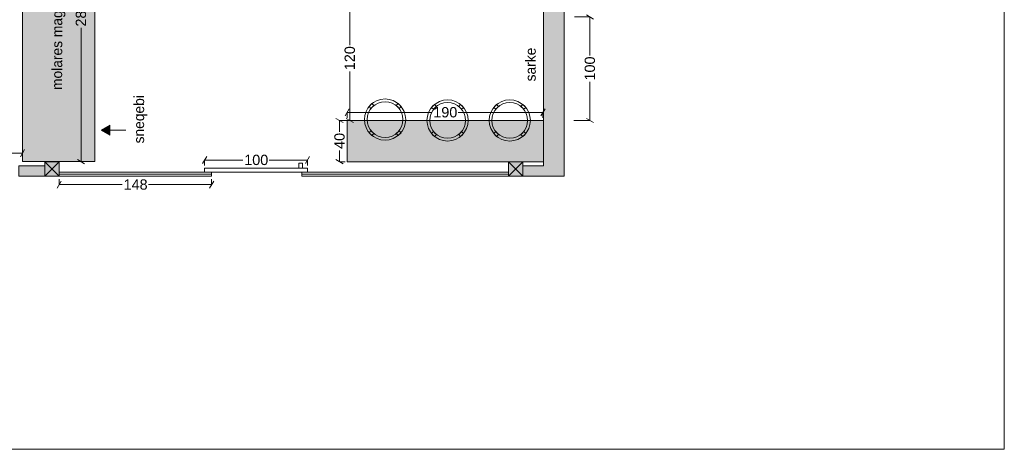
# Model space of a CAD drawing. Header units: millimetres. Extents: x 967010 to 982469, y -232725 to -220235.
# Tile 2 of 4: x 972915 to 982469, y -232725 to -228555. Entities that reach past the tile are written whole.
import ezdxf

# ---------------------------------------------------------------- set-up
doc = ezdxf.new("R2010")
doc.units = ezdxf.units.MM
doc.header["$MEASUREMENT"] = 0
for name, color, linetype, lineweight in [('Interior - Partition_Pen_No__1', 7, 'Continuous', 0), ('New_Drawing & Figure_Pen_No__1', 7, 'Continuous', 0), ('New_Drawing & Figure_Pen_No__20', 1, 'Continuous', 0), ('New_Interior - Furniture _Pen_No__1', 7, 'Continuous', 0), ('New_Structural - Bearing_Pen_No__27', 7, 'Continuous', 0), ('New_Structural - Bearing_Pen_No__42', 8, 'Continuous', 0), ('New_ZAROSLI_Pen_No__1', 7, 'Continuous', 0), ('ZAROSLI_Pen_No__1', 7, 'Continuous', 0)]:
    doc.layers.add(name, color=color, linetype=linetype, lineweight=lineweight)
for name, color, linetype in [('New_Drawing & Figure', 7, 'Continuous'), ('New_Interior - Furniture', 7, 'Continuous'), ('New_Structural - Bearing', 7, 'Continuous'), ('New_ZAROSLI', 7, 'Continuous')]:
    doc.layers.add(name, color=color, linetype=linetype)
for name, color, linetype, lineweight, true_color in [('New_Drawing & Figure_Pen_No__103', 7, 'Continuous', 0, 0xffcc99), ('New_Drawing & Figure_Pen_No__180', 7, 'Continuous', 0, 0xd6cda7), ('New_Drawing & Figure_Pen_No__93', 7, 'Continuous', 0, 0xa2a233)]:
    doc.layers.add(name, color=color, linetype=linetype, lineweight=lineweight, true_color=true_color)
doc.styles.add('GENERATED_STYLE_2', font='arial.ttf')
doc.styles.add('GENERATED_STYLE_3', font='txt')
doc.dimstyles.new('GENERATED_STYLE__1', dxfattribs={"dimtxt": 100, "dimasz": 53.2, "dimexe": 0.18, "dimexo": 300, "dimgap": 0, "dimtad": 0, "dimtih": 1, "dimtoh": 1, "dimdec": 0, "dimlfac": 0.1, "dimzin": 0, "dimdsep": 46, "dimtxsty": 'GENERATED_STYLE_2', "dimblk": 'ARROWHEAD_2', "dimblk1": 'ARROWHEAD_2', "dimblk2": 'ARROWHEAD_2', "dimcen": 0.09, "dimclrd": 7, "dimclre": 7, "dimclrt": 7, "dimadec": 0, "dimazin": 0, "dimtfac": 1, "dimtdec": 4, "dimtmove": 0, "dimatfit": 3, "dimfxl": 1, "dimtolj": 1, "dimtzin": 0, "dimarcsym": 0})
doc.dimstyles.new('GENERATED_STYLE__2', dxfattribs={"dimtxt": 100, "dimasz": 53.2, "dimexe": 0.18, "dimexo": 300, "dimgap": 0, "dimtad": 0, "dimdec": 0, "dimlfac": 0.1, "dimzin": 0, "dimdsep": 46, "dimtxsty": 'GENERATED_STYLE_2', "dimblk": 'ARROWHEAD_2', "dimblk1": 'ARROWHEAD_2', "dimblk2": 'ARROWHEAD_2', "dimcen": 0.09, "dimclrd": 7, "dimclre": 7, "dimclrt": 7, "dimadec": 0, "dimazin": 0, "dimtfac": 1, "dimtdec": 4, "dimtmove": 0, "dimatfit": 3, "dimfxl": 1, "dimtolj": 1, "dimtzin": 0, "dimarcsym": 0})

# ---------------------------------------------------------------- blocks, each defined once
blk = doc.blocks.new('Bar Stool 27')
at = {"layer": 'New_Interior - Furniture _Pen_No__1', "color": 7, "linetype": 'Continuous', "lineweight": 0}
for p, q in [((-127.3, 155.6), (-155.6, 127.3)), ((-155.6, 127.3), (-136.7, 108.4)), ((-136.7, 108.4), (-108.4, 136.7)), ((-108.4, 136.7), (-127.3, 155.6)), ((127.3, 155.6), (108.4, 136.7)), ((108.4, 136.7), (136.7, 108.4)), ((155.6, 127.3), (127.3, 155.6)), ((136.7, 108.4), (155.6, 127.3)), ((-136.7, -108.4), (-155.6, -127.3)), ((-155.6, -127.3), (-127.3, -155.6)), ((-108.4, -136.7), (-136.7, -108.4)), ((-127.3, -155.6), (-108.4, -136.7)), ((136.7, -108.4), (108.4, -136.7)), ((108.4, -136.7), (127.3, -155.6)), ((127.3, -155.6), (155.6, -127.3)), ((155.6, -127.3), (136.7, -108.4))]:
    blk.add_line(p, q, dxfattribs=at)
at = {"layer": 'New_Interior - Furniture _Pen_No__1', "color": 7, "linetype": 'Continuous', "lineweight": 0, "flags": 128}
blk.add_lwpolyline([(200, 0, 1), (-200, 0, 1)], format="xyb", close=True, dxfattribs=at)
at = {"layer": 'New_Interior - Furniture _Pen_No__1', "color": 7, "linetype": 'Continuous', "lineweight": 0}
blk.add_circle((0, 0), 173.3, dxfattribs=at)
blk = doc.blocks.new('Wall_5', base_point=(973157.4, -230075))
at = {"layer": 'New_Structural - Bearing_Pen_No__42', "linetype": 'Continuous', "lineweight": 0, "true_color": 0x7f7f7f}
blk.add_hatch(color=8, dxfattribs=at).paths.add_polyline_path([(973157.4, -229975), (972907.4, -229975), (972907.4, -230075), (973157.4, -230075)])
at = {"layer": 'New_Structural - Bearing_Pen_No__27', "color": 7, "linetype": 'Continuous', "lineweight": 0, "flags": 128}
for points in [[(973157.4, -229975), (972907.4, -229975)], [(972907.4, -229975), (972907.4, -230075)], [(973157.4, -230075), (973157.4, -229975)], [(972907.4, -230075), (973157.4, -230075)]]:
    blk.add_lwpolyline(points, dxfattribs=at)
blk = doc.blocks.new('Wall_6', base_point=(977797.4, -229975))
at = {"layer": 'New_Structural - Bearing_Pen_No__42', "linetype": 'Continuous', "lineweight": 0, "true_color": 0x7f7f7f}
blk.add_hatch(color=8, dxfattribs=at).paths.add_polyline_path([(977997.4, -229975), (977797.4, -229975), (977797.4, -230075), (977997.4, -230075)])
at = {"layer": 'New_Structural - Bearing_Pen_No__27', "color": 7, "linetype": 'Continuous', "lineweight": 0, "flags": 128}
for points in [[(977997.4, -229975), (977797.4, -229975)], [(977797.4, -230075), (977797.4, -229975)], [(977797.4, -230075), (977997.4, -230075)]]:
    blk.add_lwpolyline(points, dxfattribs=at)
blk = doc.blocks.new('Wall_7', base_point=(977997.4, -229975))
at = {"layer": 'New_Structural - Bearing_Pen_No__42', "linetype": 'Continuous', "lineweight": 0, "true_color": 0x7f7f7f}
for points in [[(977997.4, -223685), (978197.4, -223885), (978197.4, -223685)], [(977997.4, -223885), (978197.4, -223885), (977997.4, -223685)], [(977997.4, -223885), (977997.4, -229975), (978197.4, -229975), (978197.4, -223885)], [(977997.4, -230075), (978197.4, -230075), (977997.4, -229975)], [(977997.4, -229975), (978197.4, -230075), (978197.4, -229975)]]:
    blk.add_hatch(color=8, dxfattribs=at).paths.add_polyline_path(points)
at = {"layer": 'New_Structural - Bearing_Pen_No__27', "color": 7, "linetype": 'Continuous', "lineweight": 0, "flags": 128}
for points in [[(977997.4, -223685), (978197.4, -223685)], [(977997.4, -223685), (977997.4, -224175)], [(978197.4, -230075), (978197.4, -223885)], [(977997.4, -224435), (977997.4, -229975)], [(978197.4, -230075), (977997.4, -230075)]]:
    blk.add_lwpolyline(points, dxfattribs=at)
blk = doc.blocks.new('Line_11', base_point=(973944.6, -229627.6))
at = {"layer": 'New_Drawing & Figure_Pen_No__20', "linetype": 'Continuous', "lineweight": 0}
blk.add_hatch(color=1, dxfattribs=at).paths.add_polyline_path([(973703.9, -229627.6), (973790.5, -229677.6), (973790.5, -229577.6)])
at = {"layer": 'New_Drawing & Figure_Pen_No__1', "color": 7, "linetype": 'Continuous', "lineweight": 0}
blk.add_line((973944.6, -229627.6), (973790.5, -229627.6), dxfattribs=at)
at = {"layer": 'New_Drawing & Figure_Pen_No__20', "color": 1, "linetype": 'Continuous', "lineweight": 0}
for p, q in [((973703.9, -229627.6), (973790.5, -229577.6)), ((973790.5, -229577.6), (973790.5, -229677.6)), ((973703.9, -229627.6), (973790.5, -229677.6))]:
    blk.add_line(p, q, dxfattribs=at)
blk = doc.blocks.new('*D118')
at = {"layer": 'New_ZAROSLI_Pen_No__1', "color": 7, "linetype": 'Continuous', "lineweight": 0, "transparency": 16777216}
for p, q in [((973544.9, -227102.6), (973474.9, -227062.2)), ((973509.9, -228379.2), (973509.9, -227082.4)), ((973562.4, -227082.4), (973509.9, -227082.4)), ((973509.9, -229932.7), (973509.9, -228635.9)), ((973474.9, -229912.5), (973544.9, -229952.9)), ((973562.4, -229932.7), (973509.9, -229932.7))]:
    blk.add_line(p, q, dxfattribs=at)
at = {"layer": 'New_ZAROSLI_Pen_No__1', "color": 7, "lineweight": 0, "transparency": 16777216, "insert": (973559.9, -228622), "char_height": 100, "attachment_point": 7, "rotation": 90, "style": 'GENERATED_STYLE_2'}
blk.add_mtext('\\A1;{\\pql;\\fArial|b0|i0|c204|p0;\\W1.000000;285}', dxfattribs=at)
blk = doc.blocks.new('ARROWHEAD_2')
at = {"color": 0, "linetype": 'Continuous', "lineweight": 0}
for p, q in [((0, 0), (-1, 0)), ((-0.38, -0.66), (0.38, 0.66))]:
    blk.add_line(p, q, dxfattribs=at)
blk = doc.blocks.new('*D245')
at = {"layer": 'New_ZAROSLI_Pen_No__1', "color": 7, "linetype": 'Continuous', "lineweight": 0, "transparency": 16777216}
for p, q in [((971982.8, -229815.7), (971942.3, -229885.7)), ((971962.5, -229850.7), (972362.3, -229850.7)), ((971962.5, -229903.2), (971962.5, -229850.7)), ((972542.8, -229850.7), (972942.5, -229850.7)), ((972922.3, -229885.7), (972962.8, -229815.7)), ((972942.5, -229903.2), (972942.5, -229850.7))]:
    blk.add_line(p, q, dxfattribs=at)
at = {"layer": 'New_ZAROSLI_Pen_No__1', "color": 7, "lineweight": 0, "transparency": 16777216, "insert": (972376.3, -229900.7), "char_height": 100, "attachment_point": 7, "style": 'GENERATED_STYLE_2'}
blk.add_mtext('\\A1;{\\pql;\\fArial|b0|i0|c204|p0;\\W1.000000;98}', dxfattribs=at)
blk = doc.blocks.new('*D285')
at = {"layer": 'New_ZAROSLI_Pen_No__1', "color": 7, "linetype": 'Continuous', "lineweight": 0, "transparency": 16777216}
for p, q in [((974729.4, -229882.3), (974688.9, -229952.3)), ((974709.2, -229917.3), (975079.8, -229917.3)), ((974709.2, -229969.8), (974709.2, -229917.3)), ((975336.5, -229917.3), (975707.1, -229917.3)), ((975686.9, -229952.3), (975727.4, -229882.3)), ((975707.1, -229969.8), (975707.1, -229917.3))]:
    blk.add_line(p, q, dxfattribs=at)
at = {"layer": 'New_ZAROSLI_Pen_No__1', "color": 7, "lineweight": 0, "transparency": 16777216, "insert": (975093.7, -229967.3), "char_height": 100, "attachment_point": 7, "style": 'GENERATED_STYLE_2'}
blk.add_mtext('\\A1;{\\pql;\\fArial|b0|i0|c204|p0;\\W1.000000;100}', dxfattribs=at)
blk = doc.blocks.new('*D286')
at = {"layer": 'New_ZAROSLI_Pen_No__1', "color": 7, "linetype": 'Continuous', "lineweight": 0, "transparency": 16777216}
for p, q in [((973317.6, -230121.3), (973277.2, -230191.3)), ((973297.4, -230156.3), (973297.4, -230103.8)), ((973297.4, -230156.3), (973909.1, -230156.3)), ((974165.7, -230156.3), (974777.4, -230156.3)), ((974757.2, -230191.3), (974797.6, -230121.3)), ((974777.4, -230156.3), (974777.4, -230103.8))]:
    blk.add_line(p, q, dxfattribs=at)
at = {"layer": 'New_ZAROSLI_Pen_No__1', "color": 7, "lineweight": 0, "transparency": 16777216, "insert": (973923, -230206.3), "char_height": 100, "attachment_point": 7, "style": 'GENERATED_STYLE_2'}
blk.add_mtext('\\A1;{\\pql;\\fArial|b0|i0|c204|p0;\\W1.000000;148}', dxfattribs=at)
blk = doc.blocks.new('*D287')
at = {"layer": 'New_ZAROSLI_Pen_No__1', "color": 7, "linetype": 'Continuous', "lineweight": 0, "transparency": 16777216}
for p, q in [((978448.5, -228529.1), (978297.4, -228529.1)), ((978483.5, -228549.3), (978413.5, -228508.9)), ((978448.5, -228902.8), (978448.5, -228529.1)), ((978448.5, -229533.2), (978448.5, -229159.5)), ((978448.5, -229533.2), (978292.6, -229533.2)), ((978413.5, -229513), (978483.5, -229553.4))]:
    blk.add_line(p, q, dxfattribs=at)
at = {"layer": 'New_ZAROSLI_Pen_No__1', "color": 7, "lineweight": 0, "transparency": 16777216, "insert": (978498.5, -229145.6), "char_height": 100, "attachment_point": 7, "rotation": 90, "style": 'GENERATED_STYLE_2'}
blk.add_mtext('\\A1;{\\pql;\\fArial|b0|i0|c204|p0;\\W1.000000;100}', dxfattribs=at)
blk = doc.blocks.new('*D288')
at = {"layer": 'New_ZAROSLI_Pen_No__1', "color": 7, "linetype": 'Continuous', "lineweight": 0, "transparency": 16777216}
for p, q in [((976112.8, -229419.8), (976072.3, -229489.8)), ((976092.6, -229454.8), (976914.2, -229454.8)), ((976092.6, -229507.3), (976092.6, -229454.8)), ((977170.9, -229454.8), (977992.6, -229454.8)), ((977972.3, -229489.8), (978012.8, -229419.8)), ((977992.6, -229507.3), (977992.6, -229454.8))]:
    blk.add_line(p, q, dxfattribs=at)
at = {"layer": 'New_ZAROSLI_Pen_No__1', "color": 7, "lineweight": 0, "transparency": 16777216, "insert": (976928.1, -229504.8), "char_height": 100, "attachment_point": 7, "style": 'GENERATED_STYLE_2'}
blk.add_mtext('\\A1;{\\pql;\\fArial|b0|i0|c204|p0;\\W1.000000;190}', dxfattribs=at)
blk = doc.blocks.new('*D289')
at = {"layer": 'New_ZAROSLI_Pen_No__1', "color": 7, "linetype": 'Continuous', "lineweight": 0, "transparency": 16777216}
for p, q in [((976054.1, -229553.4), (975984.1, -229513)), ((976019.1, -229643), (976019.1, -229533.2)), ((976071.6, -229533.2), (976019.1, -229533.2)), ((976019.1, -229933.2), (976019.1, -229823.4)), ((975984.1, -229913), (976054.1, -229953.4)), ((976071.6, -229933.2), (976019.1, -229933.2))]:
    blk.add_line(p, q, dxfattribs=at)
at = {"layer": 'New_ZAROSLI_Pen_No__1', "color": 7, "lineweight": 0, "transparency": 16777216, "insert": (976069.1, -229809.5), "char_height": 100, "attachment_point": 7, "rotation": 90, "style": 'GENERATED_STYLE_2'}
blk.add_mtext('\\A1;{\\pql;\\fArial|b0|i0|c204|p0;\\W1.000000;40}', dxfattribs=at)
blk = doc.blocks.new('*D294')
at = {"layer": 'New_ZAROSLI_Pen_No__1', "color": 7, "linetype": 'Continuous', "lineweight": 0, "transparency": 16777216}
for p, q in [((976118.9, -228329.1), (976066.4, -228329.1)), ((976153.9, -228349.3), (976083.9, -228308.9)), ((976118.9, -228802.8), (976118.9, -228329.1)), ((976118.9, -229533.2), (976118.9, -229059.5)), ((976118.9, -229533.2), (976066.4, -229533.2)), ((976083.9, -229513), (976153.9, -229553.4))]:
    blk.add_line(p, q, dxfattribs=at)
at = {"layer": 'New_ZAROSLI_Pen_No__1', "color": 7, "lineweight": 0, "transparency": 16777216, "insert": (976168.9, -229045.6), "char_height": 100, "attachment_point": 7, "rotation": 90, "style": 'GENERATED_STYLE_2'}
blk.add_mtext('\\A1;{\\pql;\\fArial|b0|i0|c204|p0;\\W1.000000;120}', dxfattribs=at)

msp = doc.modelspace()

# ---------------------------------------------------------------- hatches: boundary and pattern name
at = {"layer": 'New_Drawing & Figure_Pen_No__103', "linetype": 'Continuous', "lineweight": 0, "true_color": 0xffcc99}
msp.add_hatch(color=31, dxfattribs=at).paths.add_polyline_path([(976092.6, -229533.2), (977997.4, -229533.2), (977997.4, -229933.2), (976092.6, -229933.2)])
at = {"layer": 'New_Drawing & Figure_Pen_No__180', "linetype": 'Continuous', "lineweight": 0, "true_color": 0xd6cda7}
msp.add_hatch(color=9, dxfattribs=at).paths.add_polyline_path([(972942.5, -227082.4), (973642.5, -227082.4), (973642.5, -229932.7), (972942.5, -229932.7)])
at = {"layer": 'New_Drawing & Figure_Pen_No__93', "linetype": 'Continuous', "lineweight": 0, "true_color": 0xa2a233}
for points in [[(973157.4, -229935), (973297.4, -229935), (973297.4, -230075), (973157.4, -230075)], [(977657.4, -229935), (977797.4, -229935), (977797.4, -230075), (977657.4, -230075)]]:
    msp.add_hatch(color=55, dxfattribs=at).paths.add_polyline_path(points)

# ---------------------------------------------------------------- linework, layer by layer
at = {"layer": 'New_Drawing & Figure_Pen_No__1', "color": 7, "linetype": 'Continuous', "lineweight": 0}
for p, q in [((982469.2, -220235.3), (982469.2, -232724.5)), ((977997.4, -225754.9), (977997.4, -229754.9)), ((972942.5, -229932.7), (972942.5, -227082.4)), ((973642.5, -227082.4), (973642.5, -229932.7)), ((976092.6, -229933.2), (976092.6, -229533.2)), ((976092.6, -229533.2), (977992.6, -229533.2)), ((973642.5, -229932.7), (972942.5, -229932.7)), ((973297.4, -229935), (973157.4, -229935)), ((973157.4, -229935), (973157.4, -230075)), ((973157.4, -230075), (973297.4, -229935)), ((973157.4, -229935), (973297.4, -230075)), ((973297.4, -230075), (973297.4, -229935)), ((975659.9, -229946.7), (975622.4, -229946.7)), ((975622.4, -229946.7), (975622.4, -229995)), ((975659.9, -229995), (975659.9, -229946.7)), ((976092.6, -229933.2), (977997.4, -229933.2)), ((977797.4, -229935), (977657.4, -229935)), ((977657.4, -229935), (977657.4, -230075)), ((977657.4, -230075), (977797.4, -229935)), ((977657.4, -229935), (977797.4, -230075)), ((977797.4, -230075), (977797.4, -229935)), ((973297.4, -230035), (974777.4, -230035)), ((973297.4, -230075), (973297.4, -230035)), ((973297.4, -230055), (974777.4, -230055)), ((975707.1, -229995), (974707.3, -229995)), ((974709.2, -229995), (974709.2, -230035)), ((974709.2, -230035), (975707.1, -230035)), ((974777.4, -230035), (974777.4, -230075)), ((975622.4, -229995), (975659.9, -229995)), ((975652.8, -230035), (977657.4, -230035)), ((975652.8, -230075), (975652.8, -230035)), ((975652.8, -230055), (977657.4, -230055)), ((975707.1, -230035), (975707.1, -229995)), ((977657.4, -230035), (977657.4, -230075)), ((973157.4, -230075), (973297.4, -230075)), ((974777.4, -230075), (973297.4, -230075)), ((977657.4, -230075), (975652.8, -230075)), ((977657.4, -230075), (977797.4, -230075)), ((982469.2, -232724.5), (967010.5, -232724.5))]:
    msp.add_line(p, q, dxfattribs=at)

# ---------------------------------------------------------------- block references
at = {"layer": 'New_Drawing & Figure', "color": 7, "linetype": 'Continuous', "lineweight": 0}
msp.add_blockref('Line_11', (973944.6, -229627.6), dxfattribs=at)
at = {"layer": 'New_Interior - Furniture', "color": 104, "linetype": 'Continuous', "lineweight": 0, "true_color": 0x029e21, "zscale": 1000, "rotation": 180}
for p in [(976460.4, -229524.6), (977066.6, -229533.2), (977670.5, -229533.2)]:
    msp.add_blockref('Bar Stool 27', p, dxfattribs=at)
at = {"layer": 'New_Structural - Bearing', "color": 7, "lineweight": 0}
for name, p in [('Wall_7', (977997.4, -229975)), ('Wall_5', (973157.4, -230075)), ('Wall_6', (977797.4, -229975))]:
    msp.add_blockref(name, p, dxfattribs=at)

# ---------------------------------------------------------------- texts
at = {"layer": 'Interior - Partition_Pen_No__1', "color": 7, "linetype": 'Continuous', "lineweight": 0, "insert": (973291.9, -229237.4), "char_height": 100, "attachment_point": 4, "rotation": 89.91482, "style": 'GENERATED_STYLE_3'}
msp.add_mtext('\\A1;{\\pql;\\fSanet|b0|i0|c0|p0;\\W1.000000;molares magida}', dxfattribs=at)
at = {"layer": 'Interior - Partition_Pen_No__1', "color": 7, "linetype": 'Continuous', "lineweight": 0, "insert": (974086.9, -229755.9), "char_height": 100, "width": 441.71, "attachment_point": 4, "rotation": 89.91482, "style": 'GENERATED_STYLE_3'}
msp.add_mtext('\\A1;{\\pql;\\fSanet|b0|i0|c0|p0;\\W1.000000;sneqebi}', dxfattribs=at)
at = {"layer": 'ZAROSLI_Pen_No__1', "color": 7, "linetype": 'Continuous', "lineweight": 0, "insert": (977822.4, -228990.5), "char_height": 100, "attachment_point": 2, "rotation": 90, "style": 'GENERATED_STYLE_3'}
msp.add_mtext('\\A1;{\\pqc;\\fSanet|b0|i0|c0|p0;\\W1.000000;sarke\\P\\pqc;\\fSanet|b0|i0|c0|p0;\\W1.000000;}', dxfattribs=at)

# ---------------------------------------------------------------- dimensions: what is measured, and where the dimension line sits
at = {"layer": 'New_ZAROSLI', "color": 7, "linetype": 'Continuous', "lineweight": 0}
for base, p1, p2, picture, middle in [((973509.9, -227082.4), (973642.5, -229932.7), (973642.5, -227082.4), '*D118', (973509.9, -228507.8)), ((976118.9, -228329.1), (976092.6, -229533.2), (975820.4, -228329.1), '*D294', (976118.9, -228931.4)), ((978448.5, -228529.1), (977992.6, -229533.2), (977997.4, -228529.1), '*D287', (978448.5, -229031.4)), ((976019.1, -229533.2), (976092.6, -229933.2), (976092.6, -229533.2), '*D289', (976019.1, -229733.4))]:
    dim = msp.add_linear_dim(base=base, p1=p1, p2=p2, angle=90, dimstyle='GENERATED_STYLE__2', dxfattribs=at)
    dim.commit()
    dim.dimension.update_dxf_attribs({"geometry": picture, "text_midpoint": middle, "dimtype": 160, "text_rotation": 90})
for base, p1, p2, picture, middle in [((977992.6, -229454.8), (976092.6, -229533.2), (977992.6, -229533.2), '*D288', (977042.3, -229454.8)), ((972942.5, -229850.7), (971962.5, -229975), (972942.5, -229932.7), '*D245', (972452.4, -229850.7)), ((975707.1, -229917.3), (974709.2, -229995), (975707.1, -229995), '*D285', (975207.9, -229917.3)), ((974777.4, -230156.3), (973297.4, -230075), (974777.4, -230075), '*D286', (974037.1, -230156.3))]:
    dim = msp.add_linear_dim(base=base, p1=p1, p2=p2, dimstyle='GENERATED_STYLE__1', dxfattribs=at)
    dim.commit()
    dim.dimension.update_dxf_attribs({"geometry": picture, "text_midpoint": middle, "dimtype": 160})

doc.saveas('drawing.dxf')
